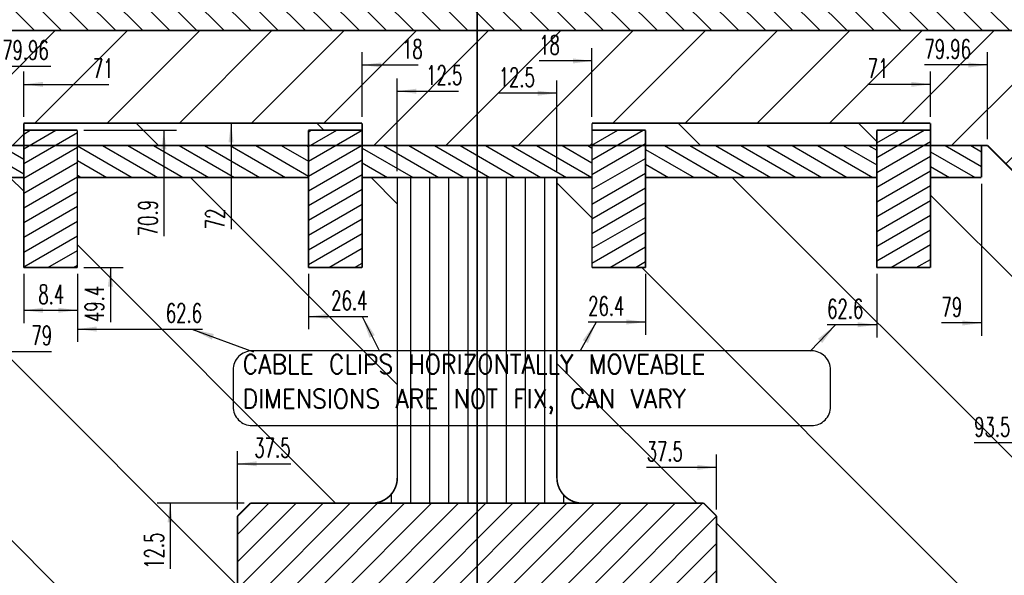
# Model space of a CAD drawing. Header units: inches. Extents: x 71 to 912, y 11 to 605.
# Tile 8 of 18: x 335 to 489, y 312 to 399. Entities that reach past the tile are written whole.
import ezdxf

# ---------------------------------------------------------------- set-up
doc = ezdxf.new("R2010")
doc.units = ezdxf.units.IN
doc.linetypes.add('DOT_CENTER', pattern=[14, 12, -1, 0, -1])
doc.layers.add('1', color=7, linetype='Continuous')
doc.styles.add('CONVERTER_11', font='txt.shx', dxfattribs={"width": 0.63})
doc.styles.add('CONVERTER_12', font='txt.shx', dxfattribs={"width": 0.9})
doc.dimstyles.new('ME10_DIM_10', dxfattribs={"dimtxt": 3, "dimasz": 3, "dimexe": 2, "dimexo": 1, "dimgap": 1, "dimtad": 1, "dimdsep": 46, "dimtxsty": 'CONVERTER_11', "dimsah": 1, "dimcen": 0.09, "dimclrd": 3, "dimclre": 3, "dimclrt": 3, "dimadec": 0, "dimazin": 0, "dimtfac": 1, "dimtdec": 4, "dimtix": 1, "dimtmove": 0, "dimatfit": 3, "dimfxl": 1, "dimtolj": 1, "dimtzin": 0, "dimarcsym": 0})
doc.dimstyles.get("Standard").update_dxf_attribs({"dimtxt": 0.18, "dimasz": 0.18, "dimexe": 0.18, "dimexo": 0.0625, "dimgap": 0.09, "dimtad": 0, "dimtih": 1, "dimtoh": 1, "dimdec": 4, "dimzin": 0, "dimdsep": 46, "dimtxsty": 'Standard', "dimcen": 0.09, "dimadec": 0, "dimazin": 0, "dimtfac": 1, "dimtdec": 4, "dimtofl": 0, "dimtmove": 0, "dimatfit": 3, "dimfxl": 1, "dimtolj": 1, "dimtzin": 0, "dimarcsym": 0})
pattern_1 = [(135, (0, 0), (-14.14214, -14.14214), [])]
pattern_2 = [(330, (0, 0), (1, 1.732051), [])]
pattern_3 = [(30, (0, 0), (-1, 1.732051), [])]

# ---------------------------------------------------------------- blocks, each defined once
blk = doc.blocks.new('N2605-96570_pcb__5', base_point=(115.57, 95.77))
at = {"layer": '1', "linetype": 'Continuous'}
h = blk.add_hatch(dxfattribs=at)
h.set_pattern_fill('_USER', color=1, angle=45, pattern_type=0)
h.set_pattern_definition([(45, (0, 0), (-0.7071068, 0.7071068), [])])
edge = h.paths.add_edge_path()
edge.add_line((697.23, 400.4), (673.2, 400.4))
edge.add_arc((673.2, 396.4), 4, 90, 180)
edge.add_line((669.2, 396.4), (669.2, 224.4))
edge.add_arc((673.2, 224.4), 4, 180, 270)
edge.add_line((673.2, 220.4), (697.23, 220.4))
edge.add_line((697.23, 220.4), (697.23, 95.77))
edge.add_line((697.23, 95.77), (413.91, 95.77))
edge.add_arc((406.4, 88.43), 10.5, 44.359, 135.641)
edge.add_line((398.89, 95.77), (316.74, 95.77))
edge.add_arc((308.37, 89.42), 10.5, 37.2105, 142.7895)
edge.add_line((300.01, 95.77), (115.57, 95.77))
edge.add_line((115.57, 95.77), (115.57, 220.4))
edge.add_line((115.57, 220.4), (139.6, 220.4))
edge.add_arc((139.6, 224.4), 4, 270, 360)
edge.add_line((143.6, 224.4), (143.6, 396.4))
edge.add_arc((139.6, 396.4), 4, 0, 90)
edge.add_line((139.6, 400.4), (115.57, 400.4))
edge.add_line((115.57, 400.4), (115.57, 525.03))
edge.add_line((115.57, 525.03), (300.01, 525.03))
edge.add_arc((308.38, 531.38), 10.5, 217.2117, 322.7883)
edge.add_line((316.74, 525.03), (325.23, 525.03))
edge.add_arc((332.74, 532.37), 10.5, 224.359, 315.641)
edge.add_line((340.25, 525.03), (472.55, 525.03))
edge.add_arc((480.06, 532.37), 10.5, 224.359, 315.641)
edge.add_line((487.57, 525.03), (697.23, 525.03))
edge.add_line((697.23, 525.03), (697.23, 400.4))
edge = h.paths.add_edge_path(flags=16)
edge.add_arc((694.01, 112.28), 3, 0, 360)
edge = h.paths.add_edge_path(flags=16)
edge.add_arc((627.38, 152.92), 3, 0, 360)
edge = h.paths.add_edge_path(flags=16)
edge.add_arc((694.01, 208.4), 3, 0, 360)
edge = h.paths.add_edge_path(flags=16)
edge.add_arc((546.69, 112.28), 3, 0, 360)
edge = h.paths.add_edge_path(flags=16)
edge.add_arc((480.06, 152.92), 3, 0, 360)
edge = h.paths.add_edge_path(flags=16)
edge.add_arc((413.43, 112.28), 3, 0, 360)
edge = h.paths.add_edge_path(flags=16)
edge.add_arc((406.4, 127.9), 8, 0, 360)
edge = h.paths.add_edge_path(flags=16)
edge.add_arc((406.4, 106.4), 6, 0, 360)
edge = h.paths.add_edge_path(flags=16)
edge.add_arc((546.69, 208.4), 3, 0, 360)
edge = h.paths.add_edge_path(flags=16)
edge.add_arc((413.43, 208.4), 3, 0, 360)
edge = h.paths.add_edge_path(flags=16)
edge.add_arc((694.01, 412.4), 3, 0, 360)
edge = h.paths.add_edge_path(flags=16)
edge.add_arc((627.38, 408.47), 8, 0, 360)
edge = h.paths.add_edge_path(flags=16)
edge.add_arc((627.38, 467.88), 3, 0, 360)
edge = h.paths.add_edge_path(flags=16)
edge.add_arc((694.01, 515.52), 1.51, 0, 360)
edge = h.paths.add_edge_path(flags=16)
edge.add_arc((694.01, 508.52), 3, 0, 360)
edge = h.paths.add_edge_path(flags=16)
edge.add_arc((546.69, 412.4), 3, 0, 360)
edge = h.paths.add_edge_path(flags=16)
edge.add_arc((413.43, 412.4), 3, 0, 360)
edge = h.paths.add_edge_path(flags=16)
edge.add_arc((406.4, 514.4), 6, 0, 360)
edge = h.paths.add_edge_path(flags=16)
edge.add_arc((480.06, 467.88), 3, 0, 360)
edge = h.paths.add_edge_path(flags=16)
edge.add_arc((546.69, 508.52), 3, 0, 360)
edge = h.paths.add_edge_path(flags=16)
edge.add_arc((413.43, 508.52), 3, 0, 360)
edge = h.paths.add_edge_path(flags=16)
edge.add_arc((332.74, 152.92), 3, 0, 360)
edge = h.paths.add_edge_path(flags=16)
edge.add_arc((266.11, 112.28), 3, 0, 360)
edge = h.paths.add_edge_path(flags=16)
edge.add_arc((266.11, 208.4), 3, 0, 360)
edge = h.paths.add_edge_path(flags=16)
edge.add_arc((118.79, 105.28), 1.51, 0, 360)
edge = h.paths.add_edge_path(flags=16)
edge.add_arc((118.79, 112.28), 3, 0, 360)
edge = h.paths.add_edge_path(flags=16)
edge.add_arc((185.42, 152.92), 3, 0, 360)
edge = h.paths.add_edge_path(flags=16)
edge.add_arc((118.79, 208.4), 3, 0, 360)
edge = h.paths.add_edge_path(flags=16)
edge.add_arc((266.11, 412.4), 3, 0, 360)
edge = h.paths.add_edge_path(flags=16)
edge.add_arc((332.74, 467.88), 3, 0, 360)
edge = h.paths.add_edge_path(flags=16)
edge.add_arc((266.11, 508.52), 3, 0, 360)
edge = h.paths.add_edge_path(flags=16)
edge.add_arc((185.42, 408.47), 8, 0, 360)
edge = h.paths.add_edge_path(flags=16)
edge.add_arc((118.79, 412.4), 3, 0, 360)
edge = h.paths.add_edge_path(flags=16)
edge.add_arc((185.42, 467.88), 3, 0, 360)
edge = h.paths.add_edge_path(flags=16)
edge.add_arc((118.79, 508.52), 3, 0, 360)
edge = h.paths.add_edge_path(flags=16)
edge.add_line((416.73, 220.6), (396.07, 220.6))
edge.add_line((396.07, 220.6), (396.07, 199.26))
edge.add_line((396.07, 199.26), (396.07, 106.58))
edge.add_arc((392.07, 106.58), 4, 270, 360, ccw=False)
edge.add_line((392.07, 102.58), (347.07, 102.58))
edge.add_arc((347.07, 106.58), 4, 180, 270, ccw=False)
edge.add_line((343.07, 106.58), (343.07, 199.26))
edge.add_line((343.07, 199.26), (343.07, 220.6))
edge.add_line((343.07, 220.6), (322.41, 220.6))
edge.add_line((322.41, 220.6), (322.41, 199.26))
edge.add_line((322.41, 199.26), (322.41, 106.58))
edge.add_arc((318.41, 106.58), 4, 270, 360, ccw=False)
edge.add_line((318.41, 102.58), (273.41, 102.58))
edge.add_arc((273.41, 106.58), 4, 180, 270, ccw=False)
edge.add_line((269.41, 106.58), (269.41, 199.26))
edge.add_line((269.41, 199.26), (269.41, 220.6))
edge.add_line((269.41, 220.6), (248.75, 220.6))
edge.add_line((248.75, 220.6), (248.75, 199.26))
edge.add_line((248.75, 199.26), (248.75, 106.58))
edge.add_arc((244.75, 106.58), 4, 270, 360, ccw=False)
edge.add_line((244.75, 102.58), (199.75, 102.58))
edge.add_arc((199.75, 106.58), 4, 180, 270, ccw=False)
edge.add_line((195.75, 106.58), (195.75, 199.26))
edge.add_line((195.75, 199.26), (195.75, 220.6))
edge.add_line((195.75, 220.6), (175.09, 220.6))
edge.add_line((175.09, 220.6), (175.09, 199.26))
edge.add_line((175.09, 199.26), (175.09, 106.58))
edge.add_arc((171.09, 106.58), 4, 270, 360, ccw=False)
edge.add_line((171.09, 102.58), (126.09, 102.58))
edge.add_arc((126.09, 106.58), 4, 180, 270, ccw=False)
edge.add_line((122.09, 106.58), (122.09, 199.26))
edge.add_arc((126.09, 199.26), 4, 90, 180, ccw=False)
edge.add_line((126.09, 203.26), (149.09, 203.26))
edge.add_line((149.09, 203.26), (149.09, 242.4))
edge.add_line((149.09, 242.4), (149.09, 307.39))
edge.add_arc((152.09, 307.39), 3, 149.8827, 180, ccw=False)
edge.add_arc((146.9, 310.4), 3, 30.1173, 329.8827, ccw=False)
edge.add_arc((152.09, 313.41), 3, 180, 210.1173, ccw=False)
edge.add_line((149.09, 313.41), (149.09, 378.4))
edge.add_line((149.09, 378.4), (149.09, 417.54))
edge.add_line((149.09, 417.54), (126.09, 417.54))
edge.add_arc((126.09, 421.54), 4, 180, 270, ccw=False)
edge.add_line((122.09, 421.54), (122.09, 514.22))
edge.add_arc((126.09, 514.22), 4, 90, 180, ccw=False)
edge.add_line((126.09, 518.22), (171.09, 518.22))
edge.add_arc((171.09, 514.22), 4, 0, 90, ccw=False)
edge.add_line((175.09, 514.22), (175.09, 421.54))
edge.add_line((175.09, 421.54), (175.09, 400.2))
edge.add_line((175.09, 400.2), (195.75, 400.2))
edge.add_line((195.75, 400.2), (195.75, 421.54))
edge.add_line((195.75, 421.54), (195.75, 514.22))
edge.add_arc((199.75, 514.22), 4, 90, 180, ccw=False)
edge.add_line((199.75, 518.22), (244.75, 518.22))
edge.add_arc((244.75, 514.22), 4, 0, 90, ccw=False)
edge.add_line((248.75, 514.22), (248.75, 421.54))
edge.add_line((248.75, 421.54), (248.75, 400.2))
edge.add_line((248.75, 400.2), (269.41, 400.2))
edge.add_line((269.41, 400.2), (269.41, 421.54))
edge.add_line((269.41, 421.54), (269.41, 514.22))
edge.add_arc((273.41, 514.22), 4, 90, 180, ccw=False)
edge.add_line((273.41, 518.22), (318.41, 518.22))
edge.add_arc((318.41, 514.22), 4, 0, 90, ccw=False)
edge.add_line((322.41, 514.22), (322.41, 421.54))
edge.add_line((322.41, 421.54), (322.41, 400.2))
edge.add_line((322.41, 400.2), (343.07, 400.2))
edge.add_line((343.07, 400.2), (343.07, 421.54))
edge.add_line((343.07, 421.54), (343.07, 514.22))
edge.add_arc((347.07, 514.22), 4, 90, 180, ccw=False)
edge.add_line((347.07, 518.22), (392.07, 518.22))
edge.add_arc((392.07, 514.22), 4, 0, 90, ccw=False)
edge.add_line((396.07, 514.22), (396.07, 421.54))
edge.add_line((396.07, 421.54), (396.07, 400.2))
edge.add_line((396.07, 400.2), (416.73, 400.2))
edge.add_line((416.73, 400.2), (416.73, 421.54))
edge.add_line((416.73, 421.54), (416.73, 514.22))
edge.add_arc((420.73, 514.22), 4, 90, 180, ccw=False)
edge.add_line((420.73, 518.22), (465.73, 518.22))
edge.add_arc((465.73, 514.22), 4, 0, 90, ccw=False)
edge.add_line((469.73, 514.22), (469.73, 421.54))
edge.add_line((469.73, 421.54), (469.73, 400.2))
edge.add_line((469.73, 400.2), (490.39, 400.2))
edge.add_line((490.39, 400.2), (490.39, 421.54))
edge.add_line((490.39, 421.54), (490.39, 514.22))
edge.add_arc((494.39, 514.22), 4, 90, 180, ccw=False)
edge.add_line((494.39, 518.22), (539.39, 518.22))
edge.add_arc((539.39, 514.22), 4, 0, 90, ccw=False)
edge.add_line((543.39, 514.22), (543.39, 421.54))
edge.add_line((543.39, 421.54), (543.39, 400.2))
edge.add_line((543.39, 400.2), (564.05, 400.2))
edge.add_line((564.05, 400.2), (564.05, 421.54))
edge.add_line((564.05, 421.54), (564.05, 514.22))
edge.add_arc((568.05, 514.22), 4, 90, 180, ccw=False)
edge.add_line((568.05, 518.22), (613.05, 518.22))
edge.add_arc((613.05, 514.22), 4, 0, 90, ccw=False)
edge.add_line((617.05, 514.22), (617.05, 421.54))
edge.add_line((617.05, 421.54), (617.05, 400.2))
edge.add_line((617.05, 400.2), (637.71, 400.2))
edge.add_line((637.71, 400.2), (637.71, 421.54))
edge.add_line((637.71, 421.54), (637.71, 514.22))
edge.add_arc((641.71, 514.22), 4, 90, 180, ccw=False)
edge.add_line((641.71, 518.22), (686.71, 518.22))
edge.add_arc((686.71, 514.22), 4, 0, 90, ccw=False)
edge.add_line((690.71, 514.22), (690.71, 421.54))
edge.add_arc((686.71, 421.54), 4, 270, 360, ccw=False)
edge.add_line((686.71, 417.54), (663.71, 417.54))
edge.add_line((663.71, 417.54), (663.71, 378.4))
edge.add_line((663.71, 378.4), (663.71, 313.41))
edge.add_arc((660.71, 313.41), 3, 329.8827, 360, ccw=False)
edge.add_arc((665.9, 310.4), 3, -149.8827, 149.8827, ccw=False)
edge.add_arc((660.71, 307.39), 3, 0, 30.1173, ccw=False)
edge.add_line((663.71, 307.39), (663.71, 242.4))
edge.add_line((663.71, 242.4), (663.71, 203.26))
edge.add_line((663.71, 203.26), (686.71, 203.26))
edge.add_arc((686.71, 199.26), 4, 0, 90, ccw=False)
edge.add_line((690.71, 199.26), (690.71, 106.58))
edge.add_arc((686.71, 106.58), 4, 270, 360, ccw=False)
edge.add_line((686.71, 102.58), (641.71, 102.58))
edge.add_arc((641.71, 106.58), 4, 180, 270, ccw=False)
edge.add_line((637.71, 106.58), (637.71, 199.26))
edge.add_line((637.71, 199.26), (637.71, 220.6))
edge.add_line((637.71, 220.6), (617.05, 220.6))
edge.add_line((617.05, 220.6), (617.05, 199.26))
edge.add_line((617.05, 199.26), (617.05, 106.58))
edge.add_arc((613.05, 106.58), 4, 270, 360, ccw=False)
edge.add_line((613.05, 102.58), (568.05, 102.58))
edge.add_arc((568.05, 106.58), 4, 180, 270, ccw=False)
edge.add_line((564.05, 106.58), (564.05, 199.26))
edge.add_line((564.05, 199.26), (564.05, 220.6))
edge.add_line((564.05, 220.6), (543.39, 220.6))
edge.add_line((543.39, 220.6), (543.39, 199.26))
edge.add_line((543.39, 199.26), (543.39, 106.58))
edge.add_arc((539.39, 106.58), 4, 270, 360, ccw=False)
edge.add_line((539.39, 102.58), (494.39, 102.58))
edge.add_arc((494.39, 106.58), 4, 180, 270, ccw=False)
edge.add_line((490.39, 106.58), (490.39, 199.26))
edge.add_line((490.39, 199.26), (490.39, 220.6))
edge.add_line((490.39, 220.6), (469.73, 220.6))
edge.add_line((469.73, 220.6), (469.73, 199.26))
edge.add_line((469.73, 199.26), (469.73, 106.58))
edge.add_arc((465.73, 106.58), 4, 270, 360, ccw=False)
edge.add_line((465.73, 102.58), (420.73, 102.58))
edge.add_arc((420.73, 106.58), 4, 180, 270, ccw=False)
edge.add_line((416.73, 106.58), (416.73, 199.26))
edge.add_line((416.73, 199.26), (416.73, 220.6))
edge = h.paths.add_edge_path(flags=16)
edge.add_arc((630.88, 143.58), 4, 0, 90)
edge.add_line((630.88, 147.58), (623.88, 147.58))
edge.add_arc((623.88, 143.58), 4, 90, 180)
edge.add_line((619.88, 143.58), (619.88, 106.58))
edge.add_arc((623.88, 106.58), 4, 180, 270)
edge.add_line((623.88, 102.58), (630.88, 102.58))
edge.add_arc((630.88, 106.58), 4, 270, 360)
edge.add_line((634.88, 106.58), (634.88, 143.58))
edge = h.paths.add_edge_path(flags=16)
edge.add_arc((483.56, 106.58), 4, 270, 360)
edge.add_line((487.56, 106.58), (487.56, 143.58))
edge.add_arc((483.56, 143.58), 4, 0, 90)
edge.add_line((483.56, 147.58), (476.56, 147.58))
edge.add_arc((476.56, 143.58), 4, 90, 180)
edge.add_line((472.56, 143.58), (472.56, 106.58))
edge.add_arc((476.56, 106.58), 4, 180, 270)
edge.add_line((476.56, 102.58), (483.56, 102.58))
edge = h.paths.add_edge_path(flags=16)
edge.add_arc((630.88, 477.22), 4, 270, 360)
edge.add_line((634.88, 477.22), (634.88, 514.22))
edge.add_arc((630.88, 514.22), 4, 0, 90)
edge.add_line((630.88, 518.22), (623.88, 518.22))
edge.add_arc((623.88, 514.22), 4, 90, 180)
edge.add_line((619.88, 514.22), (619.88, 477.22))
edge.add_arc((623.88, 477.22), 4, 180, 270)
edge.add_line((623.88, 473.22), (630.88, 473.22))
edge = h.paths.add_edge_path(flags=16)
edge.add_arc((483.56, 477.22), 4, 270, 360)
edge.add_line((487.56, 477.22), (487.56, 514.22))
edge.add_arc((483.56, 514.22), 4, 0, 90)
edge.add_line((483.56, 518.22), (476.56, 518.22))
edge.add_arc((476.56, 514.22), 4, 90, 180)
edge.add_line((472.56, 514.22), (472.56, 477.22))
edge.add_arc((476.56, 477.22), 4, 180, 270)
edge.add_line((476.56, 473.22), (483.56, 473.22))
edge = h.paths.add_edge_path(flags=16)
edge.add_arc((336.24, 106.58), 4, 270, 360)
edge.add_line((340.24, 106.58), (340.24, 143.58))
edge.add_arc((336.24, 143.58), 4, 0, 90)
edge.add_line((336.24, 147.58), (329.24, 147.58))
edge.add_arc((329.24, 143.58), 4, 90, 180)
edge.add_line((325.24, 143.58), (325.24, 106.58))
edge.add_arc((329.24, 106.58), 4, 180, 270)
edge.add_line((329.24, 102.58), (336.24, 102.58))
edge = h.paths.add_edge_path(flags=16)
edge.add_arc((188.92, 106.58), 4, 270, 360)
edge.add_line((192.92, 106.58), (192.92, 143.58))
edge.add_arc((188.92, 143.58), 4, 0, 90)
edge.add_line((188.92, 147.58), (181.92, 147.58))
edge.add_arc((181.92, 143.58), 4, 90, 180)
edge.add_line((177.92, 143.58), (177.92, 106.58))
edge.add_arc((181.92, 106.58), 4, 180, 270)
edge.add_line((181.92, 102.58), (188.92, 102.58))
edge = h.paths.add_edge_path(flags=16)
edge.add_arc((336.24, 514.22), 4, 0, 90)
edge.add_line((336.24, 518.22), (329.24, 518.22))
edge.add_arc((329.24, 514.22), 4, 90, 180)
edge.add_line((325.24, 514.22), (325.24, 477.22))
edge.add_arc((329.24, 477.22), 4, 180, 270)
edge.add_line((329.24, 473.22), (336.24, 473.22))
edge.add_arc((336.24, 477.22), 4, 270, 360)
edge.add_line((340.24, 477.22), (340.24, 514.22))
edge = h.paths.add_edge_path(flags=16)
edge.add_arc((188.92, 477.22), 4, 270, 360)
edge.add_line((192.92, 477.22), (192.92, 514.22))
edge.add_arc((188.92, 514.22), 4, 0, 90)
edge.add_line((188.92, 518.22), (181.92, 518.22))
edge.add_arc((181.92, 514.22), 4, 90, 180)
edge.add_line((177.92, 514.22), (177.92, 477.22))
edge.add_arc((181.92, 477.22), 4, 180, 270)
edge.add_line((181.92, 473.22), (188.92, 473.22))
h = blk.add_hatch(dxfattribs=at)
h.set_pattern_fill('_USER', color=1, scale=3, angle=135, pattern_type=0)
h.set_pattern_definition([(135, (0, 0), (-2.12132, -2.12132), [])])
edge = h.paths.add_edge_path()
edge.add_line((617.05, 421.54), (617.05, 400.2))
edge.add_line((617.05, 400.2), (637.71, 400.2))
edge.add_line((637.71, 400.2), (637.71, 421.54))
edge.add_arc((641.71, 421.54), 4, 180, 270)
edge.add_line((641.71, 417.54), (663.71, 417.54))
edge.add_line((663.71, 417.54), (663.71, 378.4))
edge.add_arc((659.71, 378.4), 4, 0, 69.6655)
edge.add_arc((659.71, 378.4), 4, 69.6655, 90)
edge.add_line((659.71, 382.4), (625.9, 382.4))
edge.add_line((625.9, 382.4), (590.7, 382.4))
edge.add_line((590.7, 382.4), (581, 382.4))
edge.add_line((581, 382.4), (568.05, 382.4))
edge.add_arc((568.05, 378.4), 4, 90, 179.9966)
edge.add_line((564.05, 378.4), (564.05, 365.4))
edge.add_line((564.05, 365.4), (548.1, 365.4))
edge.add_line((548.1, 365.4), (548.1, 392.4))
edge.add_arc((543.6, 392.4), 4.5, 360, 450)
edge.add_line((543.6, 396.9), (269.2, 396.9))
edge.add_arc((269.2, 392.4), 4.5, 90, 180)
edge.add_line((264.7, 392.4), (264.7, 365.4))
edge.add_line((264.7, 365.4), (248.75, 365.4))
edge.add_line((248.75, 365.4), (248.75, 378.4))
edge.add_arc((244.75, 378.4), 4, 360, 450)
edge.add_line((244.75, 382.4), (231.8, 382.4))
edge.add_line((231.8, 382.4), (222.1, 382.4))
edge.add_line((222.1, 382.4), (186.9, 382.4))
edge.add_line((186.9, 382.4), (153.09, 382.4))
edge.add_arc((153.09, 378.4), 4, 90, 110.3345)
edge.add_arc((153.09, 378.4), 4, 110.3345, 180)
edge.add_line((149.09, 378.4), (149.09, 417.54))
edge.add_line((149.09, 417.54), (171.09, 417.54))
edge.add_arc((171.09, 421.54), 4, 270, 360)
edge.add_line((175.09, 421.54), (175.09, 400.2))
edge.add_line((175.09, 400.2), (195.75, 400.2))
edge.add_line((195.75, 400.2), (195.75, 421.54))
edge.add_arc((199.75, 421.54), 4, 180, 270)
edge.add_line((199.75, 417.54), (244.75, 417.54))
edge.add_arc((244.75, 421.54), 4, 270, 360)
edge.add_line((248.75, 421.54), (248.75, 400.2))
edge.add_line((248.75, 400.2), (269.41, 400.2))
edge.add_line((269.41, 400.2), (269.41, 421.54))
edge.add_arc((273.41, 421.54), 4, 180, 270)
edge.add_line((273.41, 417.54), (318.41, 417.54))
edge.add_arc((318.41, 421.54), 4, 270, 360)
edge.add_line((322.41, 421.54), (322.41, 400.2))
edge.add_line((322.41, 400.2), (343.07, 400.2))
edge.add_line((343.07, 400.2), (343.07, 421.54))
edge.add_arc((347.07, 421.54), 4, 180, 270)
edge.add_line((347.07, 417.54), (392.07, 417.54))
edge.add_arc((392.07, 421.54), 4, 270, 360)
edge.add_line((396.07, 421.54), (396.07, 400.2))
edge.add_line((396.07, 400.2), (416.73, 400.2))
edge.add_line((416.73, 400.2), (416.73, 421.54))
edge.add_arc((420.73, 421.54), 4, 180, 270)
edge.add_line((420.73, 417.54), (465.73, 417.54))
edge.add_arc((465.73, 421.54), 4, 270, 360)
edge.add_line((469.73, 421.54), (469.73, 400.2))
edge.add_line((469.73, 400.2), (490.39, 400.2))
edge.add_line((490.39, 400.2), (490.39, 421.54))
edge.add_arc((494.39, 421.54), 4, 180, 270)
edge.add_line((494.39, 417.54), (539.39, 417.54))
edge.add_arc((539.39, 421.54), 4, 270, 360)
edge.add_line((543.39, 421.54), (543.39, 400.2))
edge.add_line((543.39, 400.2), (564.05, 400.2))
edge.add_line((564.05, 400.2), (564.05, 421.54))
edge.add_arc((568.05, 421.54), 4, 180, 270)
edge.add_line((568.05, 417.54), (613.05, 417.54))
edge.add_arc((613.05, 421.54), 4, 270, 360)
h = blk.add_hatch(dxfattribs=at)
h.set_pattern_fill('_USER', color=6, scale=8, angle=45, pattern_type=0)
h.set_pattern_definition([(45, (0, 0), (-5.65685, 5.65685), [])])
edge = h.paths.add_edge_path()
edge.add_line((543.6, 396.9), (269.2, 396.9))
edge.add_arc((269.2, 392.4), 4.5, 90, 180)
edge.add_line((264.7, 392.4), (264.7, 365.4))
edge.add_line((264.7, 365.4), (264.7, 355.4))
edge.add_line((264.7, 355.4), (264.7, 336.9))
edge.add_line((264.7, 336.9), (284.44, 336.9))
edge.add_line((284.44, 336.9), (312.9, 365.36))
edge.add_line((312.9, 365.36), (326.44, 378.9))
edge.add_line((326.44, 378.9), (327.4, 378.9))
edge.add_line((327.4, 378.9), (335.4, 378.9))
edge.add_line((335.4, 378.9), (335.4, 381.3))
edge.add_line((335.4, 381.3), (335.4, 382.4))
edge.add_line((335.4, 382.4), (388.4, 382.4))
edge.add_line((388.4, 382.4), (388.4, 381.3))
edge.add_line((388.4, 381.3), (388.4, 378.9))
edge.add_line((388.4, 378.9), (424.4, 378.9))
edge.add_line((424.4, 378.9), (424.4, 381.3))
edge.add_line((424.4, 381.3), (424.4, 382.4))
edge.add_line((424.4, 382.4), (477.4, 382.4))
edge.add_line((477.4, 382.4), (477.4, 381.3))
edge.add_line((477.4, 381.3), (477.4, 378.9))
edge.add_line((477.4, 378.9), (485.4, 378.9))
edge.add_line((485.4, 378.9), (486.36, 378.9))
edge.add_line((486.36, 378.9), (499.9, 365.36))
edge.add_line((499.9, 365.36), (528.36, 336.9))
edge.add_line((528.36, 336.9), (548.1, 336.9))
edge.add_line((548.1, 336.9), (548.1, 355.4))
edge.add_line((548.1, 355.4), (548.1, 365.4))
edge.add_line((548.1, 365.4), (548.1, 392.4))
edge.add_arc((543.6, 392.4), 4.5, 360, 450)
h = blk.add_hatch(dxfattribs=at)
h.set_pattern_fill('_USER', color=3, scale=20, angle=135, pattern_type=0)
h.set_pattern_definition(pattern_1)
h.paths.add_polyline_path([(388.4, 382.4), (335.4, 382.4), (335.4, 381.3), (343.8, 381.3), (343.8, 378.9), (380, 378.9), (380, 381.3), (388.4, 381.3)])
h = blk.add_hatch(dxfattribs=at)
h.set_pattern_fill('_USER', color=3, scale=2, angle=30, pattern_type=0)
h.set_pattern_definition(pattern_3)
h.paths.add_polyline_path([(343.8, 378.9), (343.8, 373.9), (343.8, 359.8), (335.4, 359.8), (335.4, 373.9), (335.4, 378.9), (335.4, 381.3), (343.8, 381.3)])
h = blk.add_hatch(dxfattribs=at)
h.set_pattern_fill('_USER', color=3, scale=2, angle=30, pattern_type=0)
h.set_pattern_definition(pattern_3)
h.paths.add_polyline_path([(388.4, 378.9), (388.4, 373.9), (388.4, 359.8), (380, 359.8), (380, 373.9), (380, 378.9), (380, 381.3), (388.4, 381.3)])
h = blk.add_hatch(dxfattribs=at)
h.set_pattern_fill('_USER', color=3, scale=20, angle=135, pattern_type=0)
h.set_pattern_definition(pattern_1)
h.paths.add_polyline_path([(477.4, 382.4), (424.4, 382.4), (424.4, 381.3), (432.8, 381.3), (432.8, 378.9), (469, 378.9), (469, 381.3), (477.4, 381.3)])
h = blk.add_hatch(dxfattribs=at)
h.set_pattern_fill('_USER', color=3, scale=2, angle=30, pattern_type=0)
h.set_pattern_definition(pattern_3)
h.paths.add_polyline_path([(432.8, 378.9), (432.8, 373.9), (432.8, 359.8), (424.4, 359.8), (424.4, 373.9), (424.4, 378.9), (424.4, 381.3), (432.8, 381.3)])
h = blk.add_hatch(dxfattribs=at)
h.set_pattern_fill('_USER', color=3, scale=2, angle=30, pattern_type=0)
h.set_pattern_definition(pattern_3)
h.paths.add_polyline_path([(477.4, 378.9), (477.4, 373.9), (477.4, 359.8), (469, 359.8), (469, 373.9), (469, 378.9), (469, 381.3), (477.4, 381.3)])
h = blk.add_hatch(dxfattribs=at)
h.set_pattern_fill('_USER', color=3, scale=20, angle=135, pattern_type=0)
h.set_pattern_definition(pattern_1)
edge = h.paths.add_edge_path()
edge.add_line((389.91, 297.9), (370.9, 297.9))
edge.add_line((370.9, 297.9), (368.9, 299.9))
edge.add_line((368.9, 299.9), (368.9, 320.9))
edge.add_line((368.9, 320.9), (370.9, 322.9))
edge.add_line((370.9, 322.9), (389.91, 322.9))
edge.add_arc((389.91, 326.9), 4, 270, 360)
edge.add_line((393.91, 326.9), (393.91, 373.9))
edge.add_line((393.91, 373.9), (388.4, 373.9))
edge.add_line((388.4, 373.9), (388.4, 359.8))
edge.add_line((388.4, 359.8), (380, 359.8))
edge.add_line((380, 359.8), (380, 373.9))
edge.add_line((380, 373.9), (343.8, 373.9))
edge.add_line((343.8, 373.9), (343.8, 359.8))
edge.add_line((343.8, 359.8), (335.4, 359.8))
edge.add_line((335.4, 359.8), (335.4, 373.9))
edge.add_line((335.4, 373.9), (327.4, 373.9))
edge.add_line((327.4, 373.9), (327.4, 378.9))
edge.add_line((327.4, 378.9), (326.44, 378.9))
edge.add_line((326.44, 378.9), (312.9, 365.36))
edge.add_line((312.9, 365.36), (312.9, 255.44))
edge.add_line((312.9, 255.44), (326.44, 241.9))
edge.add_line((326.44, 241.9), (327.4, 241.9))
edge.add_line((327.4, 241.9), (327.4, 246.9))
edge.add_line((327.4, 246.9), (335.4, 246.9))
edge.add_line((335.4, 246.9), (335.4, 261))
edge.add_line((335.4, 261), (343.8, 261))
edge.add_line((343.8, 261), (343.8, 246.9))
edge.add_line((343.8, 246.9), (380, 246.9))
edge.add_line((380, 246.9), (380, 261))
edge.add_line((380, 261), (388.4, 261))
edge.add_line((388.4, 261), (388.4, 246.9))
edge.add_line((388.4, 246.9), (393.91, 246.9))
edge.add_line((393.91, 246.9), (393.91, 293.9))
edge.add_arc((389.91, 293.9), 4, 360, 450)
h = blk.add_hatch(dxfattribs=at)
h.set_pattern_fill('_USER', color=3, scale=2, angle=330, pattern_type=0)
h.set_pattern_definition(pattern_2)
h.paths.add_polyline_path([(335.4, 373.9), (327.4, 373.9), (327.4, 378.9), (335.4, 378.9)])
h = blk.add_hatch(dxfattribs=at)
h.set_pattern_fill('_USER', color=3, scale=2, angle=330, pattern_type=0)
h.set_pattern_definition(pattern_2)
h.paths.add_polyline_path([(380, 373.9), (343.8, 373.9), (343.8, 378.9), (380, 378.9)])
h = blk.add_hatch(dxfattribs=at)
h.set_pattern_fill('_USER', color=3, scale=2, angle=330, pattern_type=0)
h.set_pattern_definition(pattern_2)
h.paths.add_polyline_path([(424.4, 373.9), (418.91, 373.9), (393.91, 373.9), (388.4, 373.9), (388.4, 378.9), (424.4, 378.9)])
h = blk.add_hatch(dxfattribs=at)
h.set_pattern_fill('_USER', color=3, scale=20, angle=135, pattern_type=0)
h.set_pattern_definition(pattern_1)
edge = h.paths.add_edge_path()
edge.add_line((441.9, 297.9), (422.91, 297.9))
edge.add_arc((422.91, 293.9), 4, 90, 180)
edge.add_line((418.91, 293.9), (418.91, 246.9))
edge.add_line((418.91, 246.9), (424.4, 246.9))
edge.add_line((424.4, 246.9), (424.4, 261))
edge.add_line((424.4, 261), (432.8, 261))
edge.add_line((432.8, 261), (432.8, 246.9))
edge.add_line((432.8, 246.9), (469, 246.9))
edge.add_line((469, 246.9), (469, 261))
edge.add_line((469, 261), (477.4, 261))
edge.add_line((477.4, 261), (477.4, 246.9))
edge.add_line((477.4, 246.9), (485.4, 246.9))
edge.add_line((485.4, 246.9), (485.4, 241.9))
edge.add_line((485.4, 241.9), (486.36, 241.9))
edge.add_line((486.36, 241.9), (499.9, 255.44))
edge.add_line((499.9, 255.44), (499.9, 365.36))
edge.add_line((499.9, 365.36), (486.36, 378.9))
edge.add_line((486.36, 378.9), (485.4, 378.9))
edge.add_line((485.4, 378.9), (485.4, 373.9))
edge.add_line((485.4, 373.9), (477.4, 373.9))
edge.add_line((477.4, 373.9), (477.4, 359.8))
edge.add_line((477.4, 359.8), (469, 359.8))
edge.add_line((469, 359.8), (469, 373.9))
edge.add_line((469, 373.9), (432.8, 373.9))
edge.add_line((432.8, 373.9), (432.8, 359.8))
edge.add_line((432.8, 359.8), (424.4, 359.8))
edge.add_line((424.4, 359.8), (424.4, 373.9))
edge.add_line((424.4, 373.9), (418.91, 373.9))
edge.add_line((418.91, 373.9), (418.91, 326.9))
edge.add_arc((422.91, 326.9), 4, 180, 270)
edge.add_line((422.91, 322.9), (441.9, 322.9))
edge.add_line((441.9, 322.9), (443.9, 320.9))
edge.add_line((443.9, 320.9), (443.9, 299.9))
edge.add_line((443.9, 299.9), (441.9, 297.9))
h = blk.add_hatch(dxfattribs=at)
h.set_pattern_fill('_USER', color=3, scale=2, angle=330, pattern_type=0)
h.set_pattern_definition(pattern_2)
h.paths.add_polyline_path([(469, 373.9), (432.8, 373.9), (432.8, 378.9), (469, 378.9)])
h = blk.add_hatch(dxfattribs=at)
h.set_pattern_fill('_USER', color=3, scale=2, angle=330, pattern_type=0)
h.set_pattern_definition(pattern_2)
h.paths.add_polyline_path([(485.4, 373.9), (477.4, 373.9), (477.4, 378.9), (485.4, 378.9)])
h = blk.add_hatch(dxfattribs=at)
h.set_pattern_fill('_USER', color=5, scale=3, angle=90, pattern_type=0)
h.set_pattern_definition([(90, (0, 0), (-3, -1e-15), [])])
edge = h.paths.add_edge_path()
edge.add_arc((422.91, 326.9), 4, 180, 270)
edge.add_line((422.91, 322.9), (389.91, 322.9))
edge.add_arc((389.91, 326.9), 4, 270, 360)
edge.add_line((393.91, 326.9), (393.91, 373.9))
edge.add_line((393.91, 373.9), (418.91, 373.9))
edge.add_line((418.91, 373.9), (418.91, 326.9))
h = blk.add_hatch(dxfattribs=at)
h.set_pattern_fill('_USER', color=4, scale=3, angle=45, pattern_type=0)
h.set_pattern_definition([(45, (0, 0), (-2.12132, 2.12132), [])])
h.paths.add_polyline_path([(443.9, 320.9), (443.9, 299.9), (441.9, 297.9), (422.91, 297.9), (389.91, 297.9), (370.9, 297.9), (368.9, 299.9), (368.9, 320.9), (370.9, 322.9), (389.91, 322.9), (422.91, 322.9), (441.9, 322.9)])
at = {"color": 3, "linetype": 'Continuous', "const_width": 0.25}
for points in [[(543.6, 396.9), (269.2, 396.9)], [(335.4, 382.4), (335.4, 381.3)], [(388.4, 382.4), (335.4, 382.4)], [(388.4, 381.3), (388.4, 382.4)], [(424.4, 382.4), (424.4, 381.3)], [(477.4, 382.4), (424.4, 382.4)], [(477.4, 381.3), (477.4, 382.4)], [(335.4, 381.3), (343.8, 381.3)], [(335.4, 378.9), (335.4, 381.3)], [(343.8, 381.3), (343.8, 378.9)], [(380, 381.3), (388.4, 381.3)], [(380, 378.9), (380, 381.3)], [(388.4, 381.3), (388.4, 378.9)], [(424.4, 381.3), (432.8, 381.3)], [(424.4, 378.9), (424.4, 381.3)], [(432.8, 381.3), (432.8, 378.9)], [(469, 381.3), (477.4, 381.3)], [(469, 378.9), (469, 381.3)], [(477.4, 381.3), (477.4, 378.9)], [(327.4, 378.9), (335.4, 378.9)], [(335.4, 378.9), (343.8, 378.9)], [(335.4, 373.9), (335.4, 378.9)], [(343.8, 378.9), (343.8, 373.9)], [(343.8, 378.9), (380, 378.9)], [(380, 373.9), (380, 378.9)], [(380, 378.9), (388.4, 378.9)], [(388.4, 378.9), (388.4, 373.9)], [(388.4, 378.9), (424.4, 378.9)], [(424.4, 378.9), (432.8, 378.9)], [(424.4, 373.9), (424.4, 378.9)], [(432.8, 378.9), (432.8, 373.9)], [(432.8, 378.9), (469, 378.9)], [(469, 378.9), (477.4, 378.9)], [(469, 373.9), (469, 378.9)], [(477.4, 378.9), (477.4, 373.9)], [(477.4, 378.9), (485.4, 378.9)], [(485.4, 378.9), (486.36, 378.9)], [(485.4, 373.9), (485.4, 378.9)], [(486.36, 378.9), (499.9, 365.36)], [(335.4, 373.9), (327.4, 373.9)], [(335.4, 359.8), (335.4, 373.9)], [(343.8, 373.9), (343.8, 359.8)], [(380, 373.9), (343.8, 373.9)], [(380, 359.8), (380, 373.9)], [(388.4, 373.9), (388.4, 359.8)], [(393.91, 373.9), (388.4, 373.9)], [(393.91, 326.9), (393.91, 373.9)], [(393.91, 373.9), (418.91, 373.9)], [(424.4, 373.9), (418.91, 373.9)], [(418.91, 373.9), (418.91, 326.9)], [(424.4, 359.8), (424.4, 373.9)], [(432.8, 373.9), (432.8, 359.8)], [(469, 373.9), (432.8, 373.9)], [(469, 359.8), (469, 373.9)], [(477.4, 373.9), (477.4, 359.8)], [(485.4, 373.9), (477.4, 373.9)], [(343.8, 359.8), (335.4, 359.8)], [(388.4, 359.8), (380, 359.8)], [(432.8, 359.8), (424.4, 359.8)], [(477.4, 359.8), (469, 359.8)], [(368.9, 320.9), (370.9, 322.9)], [(370.9, 322.9), (389.91, 322.9)], [(422.91, 322.9), (389.91, 322.9)], [(422.91, 322.9), (441.9, 322.9)], [(441.9, 322.9), (443.9, 320.9)], [(368.9, 299.9), (368.9, 320.9)], [(443.9, 320.9), (443.9, 299.9)]]:
    blk.add_lwpolyline(points, dxfattribs=at)
for points in [[(389.91, 322.9, 0.414214), (393.91, 326.9, 0.414214)], [(418.91, 326.9, 0.414214), (422.91, 322.9, 0.414214)]]:
    blk.add_lwpolyline(points, format="xyb", dxfattribs=at)
at = {"layer": '1', "color": 1, "linetype": 'DOT_CENTER', "const_width": 0.25}
blk.add_lwpolyline([(406.4, 85.38), (406.4, 531.39)], dxfattribs=at)
blk = doc.blocks.new('N2605-96570__6', base_point=(115.57, 95.77))
blk.add_blockref('N2605-96570_pcb__5', (115.57, 95.77))
blk = doc.blocks.new('*D14')
at = {"layer": '1', "color": 3, "linetype": 'Continuous'}
for p, q in [((335.4, 358.8), (335.4, 351.11)), ((343.8, 358.8), (343.8, 351.11)), ((335.4, 353.11), (343.8, 353.11))]:
    blk.add_line(p, q, dxfattribs=at)
at = {"layer": '1', "color": 3}
for points in [[(338.4, 353.5), (338.4, 352.71), (335.4, 353.11)], [(340.8, 352.71), (340.8, 353.5), (343.8, 353.11)]]:
    blk.add_solid(points, dxfattribs=at)
at = {"layer": '1', "color": 3, "insert": (337.68, 354.11), "char_height": 3, "attachment_point": 7, "rotation": 0.0001, "line_spacing_factor": 0.60024, "style": 'CONVERTER_11'}
blk.add_mtext('8.4', dxfattribs=at)
blk = doc.blocks.new('*D17')
at = {"layer": '1', "color": 3, "linetype": 'Continuous'}
for p, q in [((443.9, 321.9), (443.9, 330.51)), ((443.9, 328.51), (432.96, 328.51))]:
    blk.add_line(p, q, dxfattribs=at)
at = {"layer": '1', "color": 3}
blk.add_solid([(440.9, 328.12), (440.9, 328.91), (443.9, 328.51)], dxfattribs=at)
at = {"layer": '1', "color": 3, "insert": (432.96, 329.51), "char_height": 3, "attachment_point": 7, "rotation": 0.0001, "line_spacing_factor": 0.60024, "style": 'CONVERTER_11'}
blk.add_mtext('37.5', dxfattribs=at)
blk = doc.blocks.new('*D18')
at = {"layer": '1', "color": 3, "linetype": 'Continuous'}
for p, q in [((368.9, 321.9), (368.9, 331.07)), ((368.9, 329.07), (377.24, 329.07))]:
    blk.add_line(p, q, dxfattribs=at)
at = {"layer": '1', "color": 3}
blk.add_solid([(371.9, 329.47), (371.9, 328.68), (368.9, 329.07)], dxfattribs=at)
at = {"layer": '1', "color": 3, "insert": (371.52, 330.07), "char_height": 3, "attachment_point": 7, "rotation": 0.0001, "line_spacing_factor": 0.60024, "style": 'CONVERTER_11'}
blk.add_mtext('37.5', dxfattribs=at)
blk = doc.blocks.new('*D49')
at = {"layer": '1', "color": 3, "linetype": 'Continuous'}
for p, q in [((369.9, 322.9), (356.32, 322.9)), ((358.32, 322.9), (358.32, 312.62))]:
    blk.add_line(p, q, dxfattribs=at)
at = {"layer": '1', "color": 3}
blk.add_solid([(358.72, 319.9), (357.93, 319.9), (358.32, 322.9)], dxfattribs=at)
at = {"layer": '1', "color": 3, "insert": (357.32, 312.62), "char_height": 3, "attachment_point": 7, "rotation": 90, "line_spacing_factor": 0.60024, "style": 'CONVERTER_11'}
blk.add_mtext('12.5', dxfattribs=at)
blk = doc.blocks.new('*D50')
at = {"layer": '1', "color": 3, "linetype": 'Continuous'}
for p, q in [((387.4, 382.4), (365.87, 382.4)), ((367.87, 382.4), (367.87, 365.79))]:
    blk.add_line(p, q, dxfattribs=at)
at = {"layer": '1', "color": 3}
blk.add_solid([(368.26, 379.4), (367.47, 379.4), (367.87, 382.4)], dxfattribs=at)
at = {"layer": '1', "color": 3, "insert": (366.87, 365.79), "char_height": 3, "attachment_point": 7, "rotation": 90, "line_spacing_factor": 0.60024, "style": 'CONVERTER_11'}
blk.add_mtext('72', dxfattribs=at)
blk = doc.blocks.new('*D51')
at = {"layer": '1', "color": 3, "linetype": 'Continuous'}
for p, q in [((344.8, 381.3), (359.35, 381.3)), ((357.35, 381.3), (357.35, 364.7))]:
    blk.add_line(p, q, dxfattribs=at)
at = {"layer": '1', "color": 3}
blk.add_solid([(357.74, 378.3), (356.95, 378.3), (357.35, 381.3)], dxfattribs=at)
at = {"layer": '1', "color": 3, "insert": (356.35, 364.7), "char_height": 3, "attachment_point": 7, "rotation": 90, "line_spacing_factor": 0.60024, "style": 'CONVERTER_11'}
blk.add_mtext('70.9', dxfattribs=at)
blk = doc.blocks.new('*D54')
at = {"layer": '1', "color": 3, "linetype": 'Continuous'}
for p, q in [((344.8, 359.8), (350.97, 359.8)), ((348.97, 359.8), (348.97, 351.26))]:
    blk.add_line(p, q, dxfattribs=at)
at = {"layer": '1', "color": 3}
blk.add_solid([(349.37, 356.8), (348.58, 356.8), (348.97, 359.8)], dxfattribs=at)
at = {"layer": '1', "color": 3, "insert": (347.97, 351.26), "char_height": 3, "attachment_point": 7, "rotation": 90, "line_spacing_factor": 0.60024, "style": 'CONVERTER_11'}
blk.add_mtext('49.4', dxfattribs=at)
blk = doc.blocks.new('*D78')
at = {"layer": '1', "color": 3, "linetype": 'Continuous'}
for p, q in [((418.91, 374.9), (418.91, 389.09)), ((418.91, 387.09), (409.79, 387.09))]:
    blk.add_line(p, q, dxfattribs=at)
at = {"layer": '1', "color": 3}
blk.add_solid([(415.91, 386.7), (415.91, 387.49), (418.91, 387.09)], dxfattribs=at)
at = {"layer": '1', "color": 3, "insert": (409.79, 388.09), "char_height": 3, "attachment_point": 7, "rotation": 0.0001, "line_spacing_factor": 0.60024, "style": 'CONVERTER_11'}
blk.add_mtext('12.5', dxfattribs=at)
blk = doc.blocks.new('*D91')
at = {"layer": '1', "color": 3, "linetype": 'Continuous'}
for p, q in [((499.9, 364.36), (499.9, 330.34)), ((499.9, 332.34), (484.25, 332.34))]:
    blk.add_line(p, q, dxfattribs=at)
at = {"layer": '1', "color": 3}
blk.add_solid([(496.9, 331.95), (496.9, 332.74), (499.9, 332.34)], dxfattribs=at)
at = {"layer": '1', "color": 3, "insert": (484.25, 333.34), "char_height": 3, "attachment_point": 7, "rotation": 0.0001, "line_spacing_factor": 0.60024, "style": 'CONVERTER_11'}
blk.add_mtext('93.5', dxfattribs=at)
blk = doc.blocks.new('*D93')
at = {"layer": '1', "color": 3, "linetype": 'Continuous'}
for p, q in [((326.44, 379.9), (326.44, 393.35)), ((326.44, 391.35), (339.64, 391.35))]:
    blk.add_line(p, q, dxfattribs=at)
at = {"layer": '1', "color": 3}
blk.add_solid([(329.44, 391.75), (329.44, 390.96), (326.44, 391.35)], dxfattribs=at)
at = {"layer": '1', "color": 3, "insert": (332.03, 392.35), "char_height": 3, "attachment_point": 7, "rotation": 0.0001, "line_spacing_factor": 0.60024, "style": 'CONVERTER_11'}
blk.add_mtext('79.96', dxfattribs=at)
blk = doc.blocks.new('*D94')
at = {"layer": '1', "color": 3, "linetype": 'Continuous'}
for p, q in [((486.36, 379.9), (486.36, 393.51)), ((486.36, 391.51), (476.46, 391.51))]:
    blk.add_line(p, q, dxfattribs=at)
at = {"layer": '1', "color": 3}
blk.add_solid([(483.36, 391.11), (483.36, 391.9), (486.36, 391.51)], dxfattribs=at)
at = {"layer": '1', "color": 3, "insert": (476.46, 392.51), "char_height": 3, "attachment_point": 7, "rotation": 0.0001, "line_spacing_factor": 0.60024, "style": 'CONVERTER_11'}
blk.add_mtext('79.96', dxfattribs=at)
blk = doc.blocks.new('*D95')
at = {"layer": '1', "color": 3, "linetype": 'Continuous'}
for p, q in [((327.4, 372.9), (327.4, 344.68)), ((327.4, 346.68), (339.75, 346.68))]:
    blk.add_line(p, q, dxfattribs=at)
at = {"layer": '1', "color": 3}
blk.add_solid([(330.4, 347.08), (330.4, 346.29), (327.4, 346.68)], dxfattribs=at)
at = {"layer": '1', "color": 3, "insert": (336.6, 347.68), "char_height": 3, "attachment_point": 7, "rotation": 0.0001, "line_spacing_factor": 0.60024, "style": 'CONVERTER_11'}
blk.add_mtext('79', dxfattribs=at)
blk = doc.blocks.new('*D96')
at = {"layer": '1', "color": 3, "linetype": 'Continuous'}
for p, q in [((485.4, 372.9), (485.4, 349.12)), ((485.4, 351.12), (479.13, 351.12))]:
    blk.add_line(p, q, dxfattribs=at)
at = {"layer": '1', "color": 3}
blk.add_solid([(482.4, 350.72), (482.4, 351.51), (485.4, 351.12)], dxfattribs=at)
at = {"layer": '1', "color": 3, "insert": (479.13, 352.12), "char_height": 3, "attachment_point": 7, "rotation": 0.0001, "line_spacing_factor": 0.60024, "style": 'CONVERTER_11'}
blk.add_mtext('79', dxfattribs=at)
blk = doc.blocks.new('*D97')
at = {"layer": '1', "color": 3, "linetype": 'Continuous'}
for p, q in [((335.4, 383.4), (335.4, 390.48)), ((335.4, 388.48), (348.75, 388.48))]:
    blk.add_line(p, q, dxfattribs=at)
at = {"layer": '1', "color": 3}
blk.add_solid([(338.4, 388.87), (338.4, 388.08), (335.4, 388.48)], dxfattribs=at)
at = {"layer": '1', "color": 3, "insert": (346.23, 389.48), "char_height": 3, "attachment_point": 7, "rotation": 0.0001, "line_spacing_factor": 0.60024, "style": 'CONVERTER_11'}
blk.add_mtext('71', dxfattribs=at)
blk = doc.blocks.new('*D98')
at = {"layer": '1', "color": 3, "linetype": 'Continuous'}
for p, q in [((477.4, 383.4), (477.4, 390.48)), ((477.4, 388.48), (467.58, 388.48))]:
    blk.add_line(p, q, dxfattribs=at)
at = {"layer": '1', "color": 3}
blk.add_solid([(474.4, 388.08), (474.4, 388.87), (477.4, 388.48)], dxfattribs=at)
at = {"layer": '1', "color": 3, "insert": (467.58, 389.48), "char_height": 3, "attachment_point": 7, "rotation": 0.0001, "line_spacing_factor": 0.60024, "style": 'CONVERTER_11'}
blk.add_mtext('71', dxfattribs=at)
blk = doc.blocks.new('*D99')
at = {"layer": '1', "color": 3, "linetype": 'Continuous'}
for p, q in [((343.8, 358.8), (343.8, 348.17)), ((343.8, 350.17), (363.38, 350.17))]:
    blk.add_line(p, q, dxfattribs=at)
at = {"layer": '1', "color": 3}
blk.add_solid([(346.8, 350.56), (346.8, 349.77), (343.8, 350.17)], dxfattribs=at)
at = {"layer": '1', "color": 3, "insert": (357.66, 351.17), "char_height": 3, "attachment_point": 7, "rotation": 0.0001, "line_spacing_factor": 0.60024, "style": 'CONVERTER_11'}
blk.add_mtext('62.6', dxfattribs=at)
blk = doc.blocks.new('*D100')
at = {"layer": '1', "color": 3, "linetype": 'Continuous'}
for p, q in [((469, 358.8), (469, 348.84)), ((469, 350.84), (461.22, 350.84))]:
    blk.add_line(p, q, dxfattribs=at)
at = {"layer": '1', "color": 3}
blk.add_solid([(466, 350.45), (466, 351.24), (469, 350.84)], dxfattribs=at)
at = {"layer": '1', "color": 3, "insert": (461.22, 351.84), "char_height": 3, "attachment_point": 7, "rotation": 0.0001, "line_spacing_factor": 0.60024, "style": 'CONVERTER_11'}
blk.add_mtext('62.6', dxfattribs=at)
blk = doc.blocks.new('*D101')
at = {"layer": '1', "color": 3, "linetype": 'Continuous'}
for p, q in [((380, 358.8), (380, 350.14)), ((380, 352.14), (389.29, 352.14))]:
    blk.add_line(p, q, dxfattribs=at)
at = {"layer": '1', "color": 3}
blk.add_solid([(383, 352.53), (383, 351.74), (380, 352.14)], dxfattribs=at)
at = {"layer": '1', "color": 3, "insert": (383.56, 353.14), "char_height": 3, "attachment_point": 7, "rotation": 0.0001, "line_spacing_factor": 0.60024, "style": 'CONVERTER_11'}
blk.add_mtext('26.4', dxfattribs=at)
blk = doc.blocks.new('*D102')
at = {"layer": '1', "color": 3, "linetype": 'Continuous'}
for p, q in [((432.8, 358.8), (432.8, 349.27)), ((432.8, 351.27), (423.8, 351.27))]:
    blk.add_line(p, q, dxfattribs=at)
at = {"layer": '1', "color": 3}
blk.add_solid([(429.8, 350.88), (429.8, 351.67), (432.8, 351.27)], dxfattribs=at)
at = {"layer": '1', "color": 3, "insert": (423.8, 352.27), "char_height": 3, "attachment_point": 7, "rotation": 0.0001, "line_spacing_factor": 0.60024, "style": 'CONVERTER_11'}
blk.add_mtext('26.4', dxfattribs=at)
blk = doc.blocks.new('*D103')
at = {"layer": '1', "color": 3, "linetype": 'Continuous'}
for p, q in [((388.4, 383.4), (388.4, 393.51)), ((388.4, 391.51), (397.17, 391.51))]:
    blk.add_line(p, q, dxfattribs=at)
at = {"layer": '1', "color": 3}
blk.add_solid([(391.4, 391.91), (391.4, 391.12), (388.4, 391.51)], dxfattribs=at)
at = {"layer": '1', "color": 3, "insert": (394.65, 392.51), "char_height": 3, "attachment_point": 7, "rotation": 0.0001, "line_spacing_factor": 0.60024, "style": 'CONVERTER_11'}
blk.add_mtext('18', dxfattribs=at)
blk = doc.blocks.new('*D104')
at = {"layer": '1', "color": 3, "linetype": 'Continuous'}
for p, q in [((424.4, 383.4), (424.4, 394.15)), ((424.4, 392.15), (416.13, 392.15))]:
    blk.add_line(p, q, dxfattribs=at)
at = {"layer": '1', "color": 3}
blk.add_solid([(421.4, 391.75), (421.4, 392.54), (424.4, 392.15)], dxfattribs=at)
at = {"layer": '1', "color": 3, "insert": (416.13, 393.15), "char_height": 3, "attachment_point": 7, "rotation": 0.0001, "line_spacing_factor": 0.60024, "style": 'CONVERTER_11'}
blk.add_mtext('18', dxfattribs=at)
blk = doc.blocks.new('*D105')
at = {"layer": '1', "color": 3, "linetype": 'Continuous'}
for p, q in [((393.91, 374.9), (393.91, 389.41)), ((393.91, 387.41), (403.51, 387.41))]:
    blk.add_line(p, q, dxfattribs=at)
at = {"layer": '1', "color": 3}
blk.add_solid([(396.91, 387.8), (396.91, 387.01), (393.91, 387.41)], dxfattribs=at)
at = {"layer": '1', "color": 3, "insert": (398.42, 388.41), "char_height": 3, "attachment_point": 7, "rotation": 0.0001, "line_spacing_factor": 0.60024, "style": 'CONVERTER_11'}
blk.add_mtext('12.5', dxfattribs=at)
blk = doc.blocks.new('Front2', base_point=(406.4, 310.4))
at = {"layer": '1', "color": 3}
blk.add_lwpolyline([(371.176, 335.051), (458.776, 335.051, 0.4142136), (461.776, 338.051), (461.776, 343.751, 0.4142136), (458.776, 346.751), (371.176, 346.751, 0.4142136), (368.176, 343.751), (368.176, 338.051, 0.4142136)], format="xyb", close=True, dxfattribs=at)
for points in [[(390.386, 349.211), (389.561, 348.8), (388.413, 352.138)], [(365.179, 349.39), (364.861, 348.525), (361.735, 350.165)], [(423.771, 347.986), (422.964, 348.432), (425.06, 351.273)], [(460.455, 347.987), (459.787, 348.622), (462.533, 350.84)]]:
    blk.add_solid(points, dxfattribs=at)
blk.add_blockref('N2605-96570__6', (115.57, 95.77))
at = {"layer": '1'}
for name in ['*D93', '*D103', '*D104', '*D94', '*D97', '*D98', '*D105', '*D78', '*D51', '*D50', '*D95', '*D96', '*D91', '*D54', '*D99', '*D101', '*D102', '*D100', '*D18', '*D17', '*D49']:
    blk.add_blockref(name, (0, 0), dxfattribs=at)
at = {"layer": '1', "color": 3, "insert": (369.676, 336.851), "char_height": 3, "attachment_point": 7, "line_spacing_factor": 1.080432, "style": 'CONVERTER_12'}
blk.add_mtext('CABLE CLIPS HORIZONTALLY MOVEABLE\\PDIMENSIONS ARE NOT FIX, CAN VARY', dxfattribs=at)
at = {"layer": '1'}
dim = blk.add_linear_dim(base=(335.4, 353.106), p1=(343.8, 359.8), p2=(335.4, 359.8), dimstyle='ME10_DIM_10', dxfattribs=at)
dim.commit()
dim.dimension.update_dxf_attribs({"geometry": '*D14', "text_midpoint": (339.6, 355.606), "text_rotation": 0.00014})
at = {"layer": '1', "color": 3, "linetype": 'Continuous', "has_arrowhead": 0}
for points in [[(388.413, 352.138), (391.112, 346.719)], [(361.735, 350.165), (371.389, 346.615)], [(425.06, 351.273), (422.559, 346.746)], [(462.533, 350.84), (458.589, 346.694)]]:
    blk.add_leader(points, dimstyle='Standard', dxfattribs=at)

msp = doc.modelspace()

# ---------------------------------------------------------------- block references
msp.add_blockref('Front2', (406.4, 310.4))

doc.saveas('drawing.dxf')
